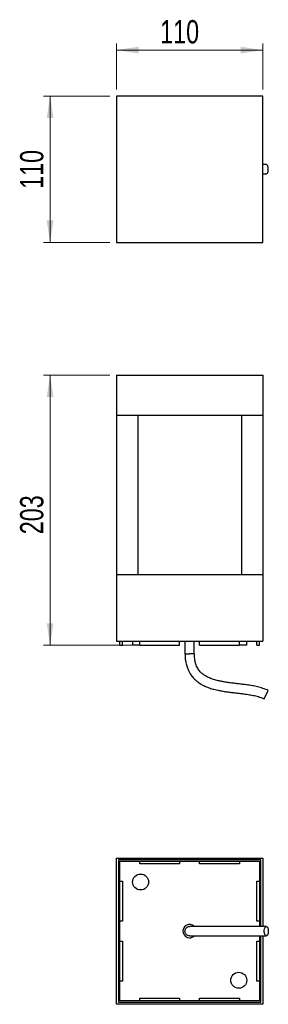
# Model space of a CAD drawing. Header units: millimetres. Extents: x 71 to 108, y 117 to 265.
import ezdxf

# ---------------------------------------------------------------- set-up
doc = ezdxf.new("R2010")
doc.units = ezdxf.units.MM
doc.styles.add('SLDTEXTSTYLE0', font='TXT', dxfattribs={"width": 0.75})
doc.dimstyles.new('SLDDIMSTYLE0', dxfattribs={"dimtxt": 3.5, "dimasz": 3.302, "dimexe": 0, "dimexo": 0.0625, "dimgap": 0.875, "dimtad": 1, "dimdec": 0, "dimlfac": 5, "dimrnd": 1e-09, "dimzin": 12, "dimdsep": 46, "dimtxsty": 'SLDTEXTSTYLE0', "dimsah": 1, "dimcen": 0.09, "dimadec": 0, "dimazin": 3, "dimtfac": 1, "dimtofl": 0, "dimtmove": 0, "dimatfit": 3, "dimfxl": 0, "dimfrac": 2, "dimtolj": 1, "dimtzin": 12, "dimarcsym": 0})
doc.dimstyles.new('SLDDIMSTYLE1', dxfattribs={"dimtxt": 3.5, "dimasz": 3.302, "dimexe": 0, "dimexo": 0.0625, "dimgap": 0.875, "dimtad": 1, "dimdec": 0, "dimlfac": 5, "dimrnd": 1e-09, "dimzin": 12, "dimdsep": 46, "dimtxsty": 'SLDTEXTSTYLE0', "dimsah": 1, "dimcen": 0.09, "dimadec": 0, "dimazin": 3, "dimtfac": 1, "dimtdec": 0, "dimtmove": 0, "dimatfit": 0, "dimfxl": 0, "dimfrac": 2, "dimtolj": 1, "dimtzin": 12, "dimarcsym": 0})

# ---------------------------------------------------------------- blocks, each defined once
blk = doc.blocks.new('_D')
at = {"color": 7, "linetype": 'Continuous', "lineweight": 0}
for p, q in [((84.64, 211.34), (74.64, 211.34)), ((75.64, 170.74), (75.64, 211.34)), ((89.46, 170.74), (74.64, 170.74))]:
    blk.add_line(p, q, dxfattribs=at)
at = {"color": 7, "linetype": 'Continuous', "lineweight": 18}
for points in [[(75.64, 211.34), (75.14, 208.03), (76.15, 208.03)], [(75.64, 170.74), (76.15, 174.04), (75.14, 174.04)]]:
    blk.add_solid(points, dxfattribs=at)
at = {"color": 7, "linetype": 'Continuous', "lineweight": 18, "insert": (71.13, 187.41), "char_height": 3.5, "attachment_point": 1, "rotation": 90, "style": 'SLDTEXTSTYLE0'}
blk.add_mtext('203', dxfattribs=at)
blk = doc.blocks.new('_D_1')
at = {"color": 7, "linetype": 'Continuous', "lineweight": 0}
for p, q in [((84.64, 253.29), (74.64, 253.29)), ((75.64, 253.29), (75.64, 231.29)), ((84.64, 231.29), (74.64, 231.29))]:
    blk.add_line(p, q, dxfattribs=at)
at = {"color": 7, "linetype": 'Continuous', "lineweight": 18}
for points in [[(75.64, 253.29), (75.14, 249.99), (76.15, 249.99)], [(75.64, 231.29), (76.15, 234.59), (75.14, 234.59)]]:
    blk.add_solid(points, dxfattribs=at)
at = {"color": 7, "linetype": 'Continuous', "lineweight": 18, "insert": (71.13, 239.34), "char_height": 3.5, "attachment_point": 1, "rotation": 90, "style": 'SLDTEXTSTYLE0'}
blk.add_mtext('110', dxfattribs=at)
blk = doc.blocks.new('_D_2')
at = {"color": 7, "linetype": 'Continuous', "lineweight": 0}
for p, q in [((85.64, 254.29), (85.64, 261.21)), ((107.64, 254.29), (107.64, 261.21)), ((107.64, 260.21), (85.64, 260.21))]:
    blk.add_line(p, q, dxfattribs=at)
at = {"color": 7, "linetype": 'Continuous', "lineweight": 18}
for points in [[(85.64, 260.21), (88.95, 259.7), (88.95, 260.72)], [(107.64, 260.21), (104.34, 260.72), (104.34, 259.7)]]:
    blk.add_solid(points, dxfattribs=at)
at = {"color": 7, "linetype": 'Continuous', "lineweight": 18, "insert": (92.21, 264.72), "char_height": 3.5, "attachment_point": 1, "style": 'SLDTEXTSTYLE0'}
blk.add_mtext('110', dxfattribs=at)

msp = doc.modelspace()

# ---------------------------------------------------------------- linework, layer by layer
at = {"color": 7, "linetype": 'Continuous', "lineweight": 25}
for p, q in [((85.64, 253.29), (85.64, 231.29)), ((107.64, 253.29), (85.64, 253.29)), ((107.64, 231.29), (107.64, 253.29)), ((108.17, 242.99), (107.64, 242.99)), ((107.64, 241.59), (108.17, 241.59)), ((85.64, 231.29), (107.64, 231.29)), ((85.64, 211.34), (85.64, 205.34)), ((85.64, 211.34), (107.64, 211.34)), ((107.64, 211.34), (107.64, 205.34)), ((85.64, 205.34), (85.64, 181.34)), ((85.64, 205.34), (88.84, 205.34)), ((85.64, 205.34), (107.64, 205.34)), ((88.84, 205.34), (88.84, 181.34)), ((104.44, 205.34), (107.64, 205.34)), ((104.44, 205.34), (104.44, 181.34)), ((107.64, 205.34), (107.64, 181.34)), ((85.64, 181.34), (107.64, 181.34)), ((85.64, 181.34), (85.64, 171.34)), ((85.64, 181.34), (88.84, 181.34)), ((104.44, 181.34), (107.64, 181.34)), ((107.64, 181.34), (107.64, 171.34)), ((85.64, 171.34), (107.64, 171.34)), ((86.14, 170.74), (86.14, 171.34)), ((86.14, 170.74), (86.54, 170.74)), ((86.54, 170.74), (86.54, 171.34)), ((88.06, 171.34), (88.06, 170.74)), ((89.14, 170.74), (88.06, 170.74)), ((89.14, 170.74), (89.14, 171.34)), ((89.14, 170.74), (95.14, 170.74)), ((95.14, 170.74), (95.14, 171.34)), ((95.94, 171.34), (95.94, 169.42)), ((97.34, 169.43), (97.34, 171.34)), ((98.14, 170.74), (98.14, 171.34)), ((98.14, 170.74), (104.14, 170.74)), ((104.14, 170.74), (104.14, 171.34)), ((105.23, 170.74), (104.14, 170.74)), ((105.23, 170.74), (105.23, 171.34)), ((106.74, 170.74), (106.74, 171.34)), ((106.74, 170.74), (107.14, 170.74)), ((107.14, 170.74), (107.14, 171.34)), ((107.86, 162.66), (108.48, 163.91)), ((85.64, 138.73), (107.64, 138.73)), ((85.64, 116.73), (85.64, 138.73)), ((107.34, 138.43), (85.94, 138.43)), ((85.94, 138.43), (85.94, 117.03)), ((86.14, 138.23), (89.14, 138.23)), ((86.14, 135.23), (86.14, 138.23)), ((89.14, 138.23), (95.14, 138.23)), ((89.14, 137.83), (89.14, 138.23)), ((95.14, 137.83), (89.14, 137.83)), ((95.14, 138.23), (95.14, 137.83)), ((95.14, 138.23), (98.14, 138.23)), ((98.14, 138.23), (104.14, 138.23)), ((98.14, 137.83), (98.14, 138.23)), ((104.14, 137.83), (98.14, 137.83)), ((104.14, 138.23), (104.14, 137.83)), ((104.14, 138.23), (107.14, 138.23)), ((107.14, 138.23), (107.14, 135.23)), ((107.34, 128.43), (107.34, 138.43)), ((107.64, 138.73), (107.64, 128.43)), ((86.14, 135.23), (86.54, 135.23)), ((86.14, 129.23), (86.14, 135.23)), ((86.54, 135.23), (86.54, 129.23)), ((106.74, 129.23), (106.74, 135.23)), ((106.74, 135.23), (107.14, 135.23)), ((107.14, 135.23), (107.14, 129.23)), ((86.54, 129.23), (86.14, 129.23)), ((86.14, 126.23), (86.14, 129.23)), ((107.14, 129.23), (106.74, 129.23)), ((107.14, 129.23), (107.14, 128.43)), ((86.14, 128.13), (85.94, 128.13)), ((85.94, 127.33), (86.14, 127.33)), ((86.14, 126.23), (86.54, 126.23)), ((86.14, 120.23), (86.14, 126.23)), ((86.54, 126.23), (86.54, 120.23)), ((106.74, 120.23), (106.74, 126.23)), ((106.74, 126.23), (107.14, 126.23)), ((107.14, 127.03), (107.14, 126.23)), ((107.14, 126.23), (107.14, 120.23)), ((107.34, 117.03), (107.34, 127.03)), ((107.64, 127.03), (107.64, 116.73)), ((86.54, 120.23), (86.14, 120.23)), ((86.14, 117.23), (86.14, 120.23)), ((107.14, 120.23), (106.74, 120.23)), ((107.14, 120.23), (107.14, 117.23)), ((85.94, 117.03), (107.34, 117.03)), ((89.14, 117.23), (86.14, 117.23)), ((89.14, 117.63), (95.14, 117.63)), ((89.14, 117.23), (89.14, 117.63)), ((95.14, 117.23), (89.14, 117.23)), ((95.14, 117.63), (95.14, 117.23)), ((98.14, 117.23), (95.14, 117.23)), ((98.14, 117.63), (104.14, 117.63)), ((98.14, 117.23), (98.14, 117.63)), ((104.14, 117.23), (98.14, 117.23)), ((104.14, 117.63), (104.14, 117.23)), ((107.14, 117.23), (104.14, 117.23)), ((107.64, 116.73), (85.64, 116.73))]:
    msp.add_line(p, q, dxfattribs=at)
at = {"color": 7, "linetype": 'Continuous', "lineweight": 25, "flags": 128}
for points in [[(108.17, 241.59), (108.21, 241.6), (108.28, 241.64), (108.35, 241.72), (108.4, 241.83), (108.45, 241.97), (108.47, 242.12), (108.48, 242.29), (108.47, 242.46), (108.45, 242.62), (108.4, 242.76), (108.35, 242.87), (108.28, 242.95), (108.21, 242.99), (108.17, 242.99)], [(107.86, 127.73), (107.87, 127.9), (107.9, 128.06), (107.94, 128.19), (107.99, 128.31), (108.06, 128.39), (108.13, 128.43), (108.21, 128.43), (108.28, 128.39), (108.35, 128.31), (108.4, 128.19), (108.45, 128.06), (108.47, 127.9), (108.48, 127.73), (108.47, 127.56), (108.45, 127.41), (108.4, 127.27), (108.35, 127.15), (108.28, 127.08), (108.21, 127.04), (108.13, 127.04), (108.06, 127.08), (107.99, 127.15), (107.94, 127.27), (107.9, 127.41), (107.87, 127.56), (107.86, 127.73)]]:
    msp.add_lwpolyline(points, dxfattribs=at)
at = {"color": 7, "linetype": 'Continuous', "lineweight": 25}
for centre in [(89.26, 135.12), (104.03, 120.34)]:
    msp.add_circle(centre, 1.2, dxfattribs=at)
for start, end in [(44.7943, 270), (270, 315.5342)]:
    msp.add_arc((96.64, 127.73), 1, start, end, dxfattribs=at)
for points, knots in [([(95.94, 169.46), (95.95, 169.26), (95.96, 168.9), (96.02, 168.38), (96.13, 167.85), (96.28, 167.33), (96.5, 166.83), (96.73, 166.42), (96.95, 166.09), (97.18, 165.83), (97.46, 165.53), (97.85, 165.2), (98.36, 164.86), (98.9, 164.58), (99.38, 164.38), (99.79, 164.24), (100.13, 164.14), (100.51, 164.04), (100.96, 163.94), (101.52, 163.83), (102.13, 163.74), (102.77, 163.65), (103.42, 163.57), (104.12, 163.49), (104.86, 163.4), (105.63, 163.29), (106.41, 163.15), (107.16, 162.96), (107.63, 162.75), (107.86, 162.66)], [0, 0, 0, 0, 0.037928, 0.072142, 0.102952, 0.14371, 0.178905, 0.209304, 0.235422, 0.257594, 0.277455, 0.317178, 0.35731, 0.397608, 0.435701, 0.459764, 0.482763, 0.505984, 0.535895, 0.573472, 0.618729, 0.657584, 0.700403, 0.746783, 0.796121, 0.847503, 0.899649, 0.951019, 1, 1, 1, 1]), ([(95.95, 169.42), (95.95, 169.42), (95.94, 169.42), (96.01, 169.42), (96.16, 169.42), (96.36, 169.43), (96.52, 169.43), (96.62, 169.43), (96.64, 169.43), (96.64, 169.43)], [0, 0, 0, 0, 0.0915519, 0.3062801, 0.5210097, 0.7357498, 0.9504898, 0.9821919, 1, 1, 1, 1]), ([(97.33, 169.43), (97.34, 169.43), (97.34, 169.43), (97.27, 169.43), (97.13, 169.43), (96.93, 169.43), (96.76, 169.43), (96.67, 169.43), (96.65, 169.43), (96.64, 169.43)], [0, 0, 0, 0, 0.0915064, 0.3062448, 0.520985, 0.7357364, 0.9504877, 0.982191, 1, 1, 1, 1]), ([(108.48, 163.91), (108.22, 164.03), (107.69, 164.26), (106.88, 164.47), (106.09, 164.64), (105.34, 164.75), (104.63, 164.84), (103.97, 164.92), (103.3, 165), (102.65, 165.08), (102.02, 165.17), (101.47, 165.27), (100.88, 165.39), (100.26, 165.56), (99.61, 165.79), (99.15, 166.03), (98.82, 166.23), (98.6, 166.39), (98.36, 166.61), (98.13, 166.85), (97.93, 167.13), (97.76, 167.43), (97.63, 167.74), (97.53, 168.05), (97.45, 168.34), (97.4, 168.68), (97.36, 169.05), (97.35, 169.3), (97.35, 169.43)], [0, 0, 0, 0, 0.063745, 0.125125, 0.184025, 0.240012, 0.292586, 0.341315, 0.38583, 0.439795, 0.485272, 0.524934, 0.562793, 0.61651, 0.66587, 0.713285, 0.730823, 0.749689, 0.773063, 0.801229, 0.823101, 0.848078, 0.877067, 0.896918, 0.919017, 0.943766, 0.971604, 1, 1, 1, 1]), ([(96.64, 127.03), (96.64, 127.03), (96.55, 127.03), (96.39, 127.06), (96.18, 127.19), (96.03, 127.37), (95.94, 127.59), (95.94, 127.83), (96.01, 128.06), (96.16, 128.25), (96.36, 128.38), (96.52, 128.43), (96.62, 128.43), (96.64, 128.43), (96.64, 128.43)], [0, 0, 0, 0, 0.0089043, 0.1162788, 0.2236534, 0.3310265, 0.4383969, 0.5457648, 0.6531315, 0.7604989, 0.8678717, 0.9752443, 0.9910957, 1, 1, 1, 1]), ([(108.17, 128.43), (107.91, 128.43), (107.4, 128.43), (106.59, 128.43), (105.79, 128.43), (105.01, 128.43), (104.28, 128.43), (103.6, 128.43), (102.97, 128.43), (102.39, 128.43), (101.86, 128.43), (101.39, 128.43), (100.94, 128.43), (100.4, 128.43), (99.79, 128.43), (99.11, 128.43), (98.62, 128.43), (98.26, 128.43), (98.01, 128.43), (97.73, 128.43), (97.47, 128.43), (97.25, 128.43), (97.06, 128.43), (96.9, 128.43), (96.76, 128.43), (96.67, 128.43), (96.65, 128.43), (96.65, 128.43)], [0, 0, 0, 0, 0.058259, 0.116293, 0.173144, 0.227724, 0.279086, 0.326508, 0.369507, 0.411369, 0.447401, 0.480082, 0.511501, 0.541619, 0.595056, 0.644762, 0.693176, 0.711691, 0.734159, 0.761308, 0.793512, 0.818194, 0.845918, 0.877292, 0.913141, 0.954531, 1, 1, 1, 1]), ([(96.65, 127.03), (96.65, 127.03), (96.66, 127.03), (96.72, 127.03), (96.83, 127.03), (97, 127.03), (97.23, 127.03), (97.49, 127.03), (97.77, 127.03), (98.06, 127.03), (98.42, 127.03), (98.87, 127.03), (99.43, 127.03), (100.01, 127.03), (100.61, 127.03), (101.2, 127.03), (101.8, 127.03), (102.48, 127.03), (103.25, 127.03), (104.06, 127.03), (104.88, 127.03), (105.69, 127.03), (106.52, 127.03), (107.37, 127.03), (107.9, 127.03), (108.17, 127.03)], [0, 0, 0, 0, 0.036238, 0.071101, 0.102447, 0.144059, 0.180567, 0.213149, 0.242632, 0.269543, 0.294182, 0.337427, 0.379226, 0.422207, 0.466411, 0.506972, 0.548281, 0.594044, 0.647997, 0.70973, 0.763079, 0.81987, 0.879069, 0.939469, 1, 1, 1, 1])]:
    msp.add_open_spline(points, degree=3, knots=knots, dxfattribs=at)

# ---------------------------------------------------------------- dimensions: what is measured, and where the dimension line sits
at = {"color": 7, "linetype": 'Continuous', "lineweight": 18}
dim = msp.add_linear_dim(base=(85.64, 260.21), p1=(107.64, 253.29), p2=(85.64, 253.29), dimstyle='SLDDIMSTYLE1', dxfattribs=at)
dim.commit()
dim.dimension.update_dxf_attribs({"geometry": '_D_2', "text_midpoint": (96.09, 260.21), "dimtype": 160})
for base, p1, p2, dimstyle, picture, middle in [((75.64, 231.29), (85.64, 253.29), (85.64, 231.29), 'SLDDIMSTYLE1', '_D_1', (75.64, 243.22)), ((75.64, 211.34), (90.46, 170.74), (85.64, 211.34), 'SLDDIMSTYLE0', '_D', (75.64, 191.29))]:
    dim = msp.add_linear_dim(base=base, p1=p1, p2=p2, angle=90, dimstyle=dimstyle, dxfattribs=at)
    dim.commit()
    dim.dimension.update_dxf_attribs({"geometry": picture, "text_midpoint": middle, "dimtype": 160})

doc.saveas('drawing.dxf')
